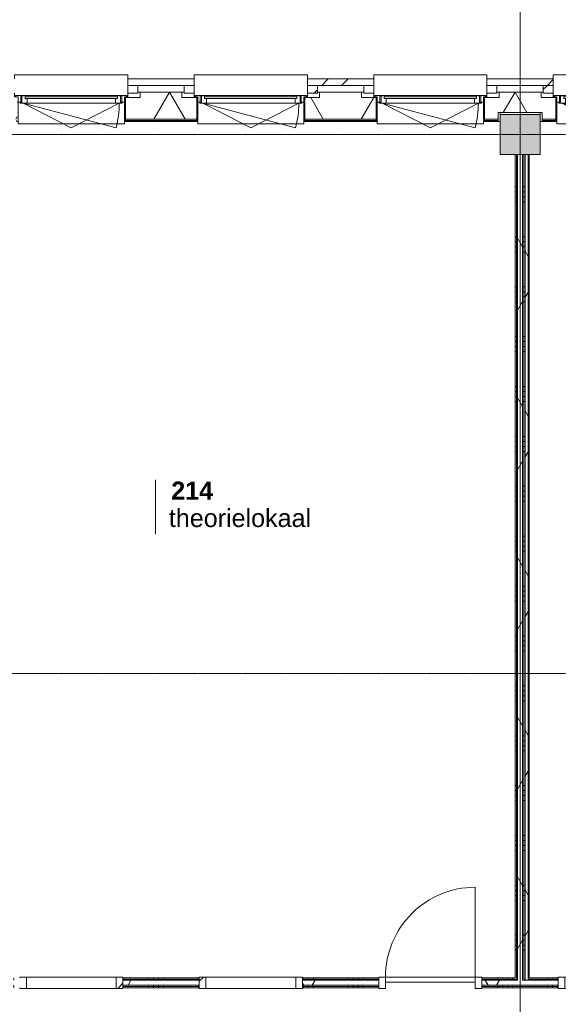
# Model space of a CAD drawing. Header units: millimetres. Extents: x -6115 to 78411, y -6358 to 59618.
# Tile 92 of 99: x 54383 to 59783, y 39884 to 49751. Entities that reach past the tile are written whole.
import ezdxf

# ---------------------------------------------------------------- set-up
doc = ezdxf.new("R2010")
doc.units = ezdxf.units.MM
doc.linetypes.add('Dash', pattern=[6.35, 3.175, -3.175])
doc.linetypes.add('stramien', pattern=[22.225, 12.7, -3.175, 3.175, -3.175])
for name, color, linetype, lineweight in [('00_Algemeen', 7, 'Continuous', 35), ('05_Bouwplaatsvoorzieningen', 7, 'Continuous', 9), ('22_Metselwerk', 7, 'Continuous', 9), ('25_Metaalconstructiewerk', 7, 'Continuous', 9), ('30_Kozijnen-ramen-deuren', 7, 'Continuous', 9), ('42_Dekvloeren en vloersystemen', 7, 'Continuous', 9)]:
    doc.layers.add(name, color=color, linetype=linetype, lineweight=lineweight)
doc.styles.add('Arial_1', font='arial.ttf', dxfattribs={"height": 180})
doc.styles.add('Arial_B', font='arialbd.ttf', dxfattribs={"height": 180})
pattern_1 = [(1e-13, (59350, 44075), (-1e-12, 500), []), (1e-13, (59350, 44025), (-1e-12, 500), []), (1e-13, (59350, 43975), (-1e-12, 500), []), (1e-13, (59350, 43925), (-1e-12, 500), [])]
pattern_2 = [(60, (0, 0), (-692.82, 400), []), (120, (0, 0), (-692.82, -400), [])]
pattern_3 = [(45, (400, -3e-13), (-565.6854, 565.6854), []), (45, (600, -5e-13), (-565.6854, 565.6854), [])]
pattern_4 = [(270, (59325, 40150), (500, 2e-12), []), (270, (59275, 40150), (500, 2e-12), []), (270, (59225, 40150), (500, 2e-12), []), (270, (59175, 40150), (500, 2e-12), [])]

# ---------------------------------------------------------------- blocks, each defined once
blk = doc.blocks.new('Direct Shape - 2410-10368 v1 - IFC-model constructie _zonder onderbouw_ _MM21228_-1202395-02 tweede verdieping overzicht')
at = {"layer": '25_Metaalconstructiewerk'}
blk.add_hatch(color=256, dxfattribs=at).paths.add_polyline_path([(-200, -200), (200, -200), (200, 200), (-200, 200), (-200, 5.9)])
for p, q in [((200, 200), (-200, 200)), ((-200, 200), (-200, -200)), ((200, -200), (200, 200)), ((-200, -200), (200, -200))]:
    blk.add_line(p, q, dxfattribs=at)
blk = doc.blocks.new('Direct Shape - NLRS_28_SC_TLB_kolom vierkant prefab_gen_AT_kolom vierkant_gen_lxb 400x400_800328-1202440-02 tweede verdieping overzicht')
blk.add_blockref('Direct Shape - 2410-10368 v1 - IFC-model constructie _zonder onderbouw_ _MM21228_-1202395-02 tweede verdieping overzicht', (0, 0))
blk = doc.blocks.new('2410-10368 v1 - IFC-model constructie _zonder onderbouw_ _MM21228__ifc-1-02 tweede verdieping overzicht')
at = {"layer": '25_Metaalconstructiewerk', "lineweight": 9}
blk.add_blockref('Direct Shape - NLRS_28_SC_TLB_kolom vierkant prefab_gen_AT_kolom vierkant_gen_lxb 400x400_800328-1202440-02 tweede verdieping overzicht', (59400, 48600), dxfattribs=at)
blk = doc.blocks.new('32_AEE_VO_FIX_Binnendeuren - D_900x2300_Dicht Paneel lariks-V11-02 tweede verdieping overzicht')
at = {"layer": '30_Kozijnen-ramen-deuren'}
for p, q in [((-517, 57), (-450, 57)), ((-517, 50), (-517, 57)), ((-450, 57), (-450, -57)), ((450, 57), (517, 57)), ((450, -57), (450, 57)), ((517, 57), (517, 50)), ((-517, -57), (-517, -50)), ((-450, -57), (-517, -57)), ((-450, -7), (450, -7)), ((-450, -57), (-450, -7)), ((450, -57), (-450, -57)), ((450, -7), (450, -57)), ((517, -57), (450, -57)), ((517, -50), (517, -57))]:
    blk.add_line(p, q, dxfattribs=at)
blk = doc.blocks.new('32_AEE_VO_FIX_Binnenramen - R_b1034xh2367_Vast lariks-V20-02 tweede verdieping overzicht')
at = {"layer": '30_Kozijnen-ramen-deuren', "true_color": 0xc0c0c0}
h = blk.add_hatch(dxfattribs=at)
h.set_pattern_fill('FP_114', color=9, style=0, pattern_type=2)
h.set_pattern_definition([(225, (54900, 40100), (212.132, -212.132), [])])
h.paths.add_polyline_path([(517, 57), (450, 57), (450, -57), (517, -57), (517, 50)])
h.paths.add_polyline_path([(-450, 57), (-517, 57), (-517, -57), (-450, -57), (-450, 25)])
at = {"layer": '30_Kozijnen-ramen-deuren'}
for p, q in [((-517, 57), (-450, 57)), ((-517, 50), (-517, 57)), ((-450, 57), (-450, -57)), ((-450, 57), (450, 57)), ((450, 57), (517, 57)), ((450, -57), (450, 57)), ((517, 57), (517, 50)), ((-517, -57), (-517, -50)), ((-450, -57), (-517, -57)), ((-450, -57), (450, -57)), ((517, -57), (450, -57)), ((517, -50), (517, -57))]:
    blk.add_line(p, q, dxfattribs=at)
blk = doc.blocks.new('32_AEE_VO_FIX_Binnenramen - R_b1034xh2367_Vast lariks dicht-V21-02 tweede verdieping overzicht')
at = {"layer": '30_Kozijnen-ramen-deuren', "true_color": 0xc0c0c0}
h = blk.add_hatch(dxfattribs=at)
h.set_pattern_fill('FP_115', color=9, style=0, pattern_type=2)
h.set_pattern_definition([(225, (56700, 40100), (212.132, -212.132), [])])
h.paths.add_polyline_path([(450, 57), (450, -57), (517, -57), (517, 57)])
h.paths.add_polyline_path([(-450, 57), (-517, 57), (-517, -57), (-450, -57), (-450, 25)])
at = {"layer": '30_Kozijnen-ramen-deuren'}
for p, q in [((-517, 57), (-450, 57)), ((-517, 50), (-517, 57)), ((-450, 57), (-450, -57)), ((-450, 57), (450, 57)), ((450, 57), (517, 57)), ((450, -57), (450, 57)), ((517, 57), (517, 50)), ((-517, -57), (-517, -50)), ((-450, -57), (-517, -57)), ((-450, -57), (450, -57)), ((517, -57), (450, -57)), ((517, -50), (517, -57))]:
    blk.add_line(p, q, dxfattribs=at)
blk = doc.blocks.new('32_AEE_VO_FIX_Binnenramen - R_b1034xh2367_Vast lariks-V24-02 tweede verdieping overzicht')
at = {"layer": '30_Kozijnen-ramen-deuren'}
for p, q in [((-450, 57), (-517, 57)), ((-517, 57), (-517, 50)), ((-450, -57), (-450, 57)), ((-450, 57), (450, 57)), ((517, 57), (450, 57)), ((450, 57), (450, -57)), ((517, 50), (517, 57)), ((-517, -50), (-517, -57)), ((-517, -57), (-450, -57)), ((-450, -57), (450, -57)), ((450, -57), (517, -57)), ((517, -57), (517, -50))]:
    blk.add_line(p, q, dxfattribs=at)
blk = doc.blocks.new('31_AEE_kozijnen_KA1_CS77 - AEE_CS 77_Raam merk A1-6832846-02 tweede verdieping overzicht')
at = {"layer": '30_Kozijnen-ramen-deuren', "true_color": 0xcccccc}
blk.add_hatch(color=254, dxfattribs=at).paths.add_polyline_path([(-462.5, -231.3), (462.5, -231.3), (462.5, -207.3), (-462.5, -207.3)])
at = {"layer": '30_Kozijnen-ramen-deuren'}
for p, q in [((-481.5, -199.5), (-557.5, -199.5)), ((-557.5, -199.5), (-557.5, -212.3)), ((-557.5, -212.3), (-532.5, -212.3)), ((-532.5, -212.3), (-532.5, -267.5)), ((-532.5, -267.5), (-506.5, -267.5)), ((-494.5, -272.5), (-511.5, -272.5)), ((-511.5, -272.5), (-511.5, -276.5)), ((-511.5, -276.5), (-443.5, -276.5)), ((-506.5, -203.3), (-481.5, -203.3)), ((-506.5, -267.5), (-506.5, -203.3)), ((-494.5, -267.5), (-506.5, -267.5)), ((-494.5, -203.8), (-494.5, -272.5)), ((-476.5, -203.8), (-494.5, -203.8)), ((-481.5, -199.5), (-476.5, -199.5)), ((-481.5, -203.3), (-481.5, -199.5)), ((-476.5, -203.3), (-481.5, -203.3)), ((-481.5, -276.5), (0, -525.7)), ((-481.5, -276.5), (448.7, -525.7)), ((-443.5, -199.5), (-476.5, -199.5)), ((-476.5, -199.5), (-476.5, -203.8)), ((-462.5, -231.3), (-462.5, -207.3)), ((-462.5, -231.3), (-462.5, -207.3)), ((-462.5, -207.3), (462.5, -207.3)), ((462.5, -231.3), (-462.5, -231.3)), ((443.5, -199.5), (-443.5, -199.5)), ((-443.5, -207.3), (-443.5, -199.5)), ((-443.5, -276.5), (-443.5, -231.3)), ((443.5, -276.5), (-443.5, -276.5)), ((0, -525.7), (481.5, -276.5)), ((443.5, -199.5), (443.5, -207.3)), ((476.5, -199.5), (443.5, -199.5)), ((443.5, -231.3), (443.5, -276.5)), ((443.5, -276.5), (511.5, -276.5)), ((462.5, -207.3), (462.5, -231.3)), ((462.5, -231.3), (462.5, -207.3)), ((476.5, -199.5), (481.5, -199.5)), ((476.5, -203.8), (476.5, -199.5)), ((481.5, -203.3), (476.5, -203.3)), ((494.5, -203.8), (476.5, -203.8)), ((481.5, -199.5), (481.5, -203.3)), ((557.5, -199.5), (481.5, -199.5)), ((481.5, -203.3), (506.5, -203.3)), ((494.5, -272.5), (494.5, -203.8)), ((506.5, -267.5), (494.5, -267.5)), ((511.5, -272.5), (494.5, -272.5)), ((506.5, -203.3), (506.5, -267.5)), ((506.5, -267.5), (532.5, -267.5)), ((511.5, -276.5), (511.5, -272.5)), ((532.5, -267.5), (532.5, -212.3)), ((532.5, -212.3), (557.5, -212.3)), ((557.5, -212.3), (557.5, -199.5))]:
    blk.add_line(p, q, dxfattribs=at)
blk.add_arc((-481.5, -276.5), 963, 345, 360, dxfattribs=at)
blk = doc.blocks.new('31_AEE_DAI_Dagkant_Interieur - Zonder Onderkant-V125-02 tweede verdieping overzicht')
at = {"layer": '05_Bouwplaatsvoorzieningen'}
for p, q in [((-533, -267.5), (-542.5, -267.5)), ((-533, -461.5), (-533, -267.5)), ((533, -267.5), (533, -461.5)), ((542.5, -267.5), (533, -267.5)), ((-542.5, -461.5), (-533, -461.5)), ((533, -461.5), (542.5, -461.5))]:
    blk.add_line(p, q, dxfattribs=at)
blk = doc.blocks.new('42_AEE_VE_vensterbank - Standaard-6843292-02 tweede verdieping overzicht')
at = {"layer": '05_Bouwplaatsvoorzieningen'}
for p, q in [((-532.5, -482.5), (-532.5, -267.5)), ((532.5, -267.5), (532.5, -482.5)), ((-532.5, -482.5), (532.5, -482.5))]:
    blk.add_line(p, q, dxfattribs=at)
blk = doc.blocks.new('31_AEE_DAI_Dagkant_Interieur - Zonder Onderkant-V129-02 tweede verdieping overzicht')
at = {"layer": '05_Bouwplaatsvoorzieningen'}
for p, q in [((-533, -267.5), (-542.5, -267.5)), ((-533, -461.5), (-533, -267.5)), ((533, -267.5), (533, -461.5)), ((542.5, -267.5), (533, -267.5)), ((-542.5, -461.5), (-533, -461.5)), ((533, -461.5), (542.5, -461.5))]:
    blk.add_line(p, q, dxfattribs=at)
blk = doc.blocks.new('31_AEE_DAI_Dagkant_Interieur - Zonder Onderkant-V130-02 tweede verdieping overzicht')
at = {"layer": '05_Bouwplaatsvoorzieningen'}
for p, q in [((-533, -267.5), (-542.5, -267.5)), ((-533, -461.5), (-533, -267.5)), ((533, -267.5), (533, -461.5)), ((542.5, -267.5), (533, -267.5)), ((-542.5, -461.5), (-533, -461.5)), ((533, -461.5), (542.5, -461.5))]:
    blk.add_line(p, q, dxfattribs=at)
blk = doc.blocks.new('31_AEE_DAI_Dagkant_Interieur - Zonder Onderkant-V131-02 tweede verdieping overzicht')
at = {"layer": '05_Bouwplaatsvoorzieningen'}
for p, q in [((-533, -267.5), (-542.5, -267.5)), ((-533, -461.5), (-533, -267.5)), ((533, -267.5), (533, -461.5)), ((542.5, -267.5), (533, -267.5)), ((-542.5, -461.5), (-533, -461.5)), ((533, -461.5), (542.5, -461.5))]:
    blk.add_line(p, q, dxfattribs=at)
blk = doc.blocks.new('21_AEE_WA_lekdorpel - 21_AEE_WA_lekdorpel-V196-02 tweede verdieping overzicht')
at = {"layer": '05_Bouwplaatsvoorzieningen'}
for p, q in [((-567.5, -34.5), (-567.5, 8)), ((-567.5, 8), (567.5, 8)), ((567.5, 8), (567.5, -34.5)), ((-567.5, -213), (-567.5, -176.5)), ((567.5, -176.5), (567.5, -213)), ((-567.5, -215), (-567.5, -213)), ((-532.5, -213), (-567.5, -213)), ((-532.5, -215), (-567.5, -215)), ((567.5, -213), (532.5, -213)), ((567.5, -215), (532.5, -215)), ((567.5, -213), (567.5, -215))]:
    blk.add_line(p, q, dxfattribs=at)
blk = doc.blocks.new('21_AEE_WA_lekdorpel - 21_AEE_WA_lekdorpel-V197-02 tweede verdieping overzicht')
at = {"layer": '05_Bouwplaatsvoorzieningen'}
for p, q in [((-567.5, -34.5), (-567.5, 8)), ((-567.5, 8), (567.5, 8)), ((567.5, 8), (567.5, -34.5)), ((-567.5, -213), (-567.5, -176.5)), ((567.5, -176.5), (567.5, -213)), ((-567.5, -215), (-567.5, -213)), ((-532.5, -213), (-567.5, -213)), ((-532.5, -215), (-567.5, -215)), ((567.5, -213), (532.5, -213)), ((567.5, -215), (532.5, -215)), ((567.5, -213), (567.5, -215))]:
    blk.add_line(p, q, dxfattribs=at)
blk = doc.blocks.new('21_AEE_WA_lekdorpel - 21_AEE_WA_lekdorpel-V195-02 tweede verdieping overzicht')
at = {"layer": '05_Bouwplaatsvoorzieningen'}
for p, q in [((-567.5, -34.5), (-567.5, 8)), ((-567.5, 8), (567.5, 8)), ((567.5, 8), (567.5, -34.5)), ((-567.5, -213), (-567.5, -176.5)), ((567.5, -176.5), (567.5, -213)), ((-567.5, -215), (-567.5, -213)), ((-532.5, -213), (-567.5, -213)), ((-532.5, -215), (-567.5, -215)), ((567.5, -213), (532.5, -213)), ((567.5, -215), (532.5, -215)), ((567.5, -213), (567.5, -215))]:
    blk.add_line(p, q, dxfattribs=at)
blk = doc.blocks.new('30_AEE_VO_draairichting - 30_AEE_VO_draairichting-8193168-02 tweede verdieping overzicht')
at = {"layer": '30_Kozijnen-ramen-deuren'}
blk.add_line((-450, -900), (-450, 0), dxfattribs=at)
blk.add_arc((-450, 0), 900, 270, 0, dxfattribs=at)
blk = doc.blocks.new('00_AEE_tag_ruimte_klein - Naam _ nummer-752176-02 tweede verdieping overzicht')
at = {"layer": '00_Algemeen', "lineweight": 9}
for p, q in [((-8.061, 7.172), (-8.061, 4.245)), ((-8.061, 4.468), (-8.061, 1.718))]:
    blk.add_line(p, q, dxfattribs=at)

msp = doc.modelspace()

# ---------------------------------------------------------------- hatches: boundary and pattern name
at = {"layer": '22_Metselwerk'}
h = msp.add_hatch(dxfattribs=at)
h.set_pattern_fill('FP_173', color=256, angle=45, style=0, pattern_type=2)
h.set_pattern_definition(pattern_3)
h.paths.add_polyline_path([(43410, 49091), (43410, 49091.5), (43532.5, 49091.5), (43532.5, 49157), (43307.5, 49157), (43307.5, 49091)])
h.paths.add_polyline_path([(44790, 49091), (45332.5, 49091.5), (45332.5, 49157), (44667.5, 49157), (44667.5, 49091.5), (44790, 49091.5)])
h.paths.add_polyline_path([(46590, 49091), (47132.5, 49091.5), (47132.5, 49157), (46467.5, 49157), (46467.5, 49091.5), (46590, 49091.5)])
h.paths.add_polyline_path([(48390, 49091), (48932.5, 49091.5), (48932.5, 49157), (48267.5, 49157), (48267.5, 49091.5), (48390, 49091.5)])
h.paths.add_polyline_path([(50194.5, 49091), (50732.5, 49091.5), (50732.5, 49157), (50067.5, 49157), (50067.5, 49091.5), (50190, 49091)])
h.paths.add_polyline_path([(51990, 49091), (52532.5, 49091.5), (52532.5, 49157), (51867.5, 49157), (51867.5, 49091.5), (51990, 49091.5)])
h.paths.add_polyline_path([(53790, 49091), (54332.5, 49091.5), (54332.5, 49157), (53667.5, 49157), (53667.5, 49091.5), (53790, 49091.5)])
h.paths.add_polyline_path([(55590, 49091), (56132.5, 49091.5), (56132.5, 49157), (55467.5, 49157), (55467.5, 49091.5), (55590, 49091.5)])
h.paths.add_polyline_path([(57390, 49091), (57932.5, 49091.5), (57932.5, 49157), (57267.5, 49157), (57267.5, 49091.5), (57390, 49091.5)])
h.paths.add_polyline_path([(59190, 49091), (59732.5, 49091.5), (59732.5, 49157), (59067.5, 49157), (59067.5, 49091.5), (59190, 49091.5)])
h.paths.add_polyline_path([(60990, 49091), (61532.5, 49091.5), (61532.5, 49157), (60867.5, 49157), (60867.5, 49091.5), (60990, 49091.5)])
h.paths.add_polyline_path([(62790, 49091), (63332.5, 49091.5), (63332.5, 49157), (62667.5, 49157), (62667.5, 49091.5), (62790, 49091.5)])
h.paths.add_polyline_path([(64590, 49091), (65132.5, 49091.5), (65132.5, 49157), (64467.5, 49157), (64467.5, 49091.5), (64590, 49091.5)])
h.paths.add_polyline_path([(66390, 49091), (70691.5, 49091), (70691.5, 49157), (66267.5, 49157), (66267.5, 49091.5), (66390, 49091.5)])
h = msp.add_hatch(dxfattribs=at)
h.set_pattern_fill('FP_206', color=256, angle=45, style=0, pattern_type=2)
h.set_pattern_definition(pattern_3)
h.paths.add_polyline_path([(57267.5, 49015), (57367.5, 49015), (57367.5, 49091), (57267.5, 49091)])
h = msp.add_hatch(dxfattribs=at)
h.set_pattern_fill('FP_173', color=256, angle=45, style=0, pattern_type=2)
h.set_pattern_definition([(45, (400, -4e-13), (-565.6854, 565.6854), []), (45, (600, -6e-13), (-565.6854, 565.6854), [])])
h.paths.add_polyline_path([(59632.5, 49015), (59732.5, 49015), (59732.5, 49091), (59632.5, 49091), (59632.5, 49029.1)])
h = msp.add_hatch(dxfattribs=at)
h.set_pattern_fill('FP_207', color=256, angle=60, style=0, pattern_type=2)
h.set_pattern_definition([(240, (35100, 49024.5), (519.615, -300), []), (300, (35100, 49024.5), (519.615, 300), [])])
h.paths.add_polyline_path([(220, 48754.5), (3957.5, 48754.5), (3957.5, 48972.5), (3810, 48972.5), (3810, 49024.5), (-154.5, 49024.5), (-154.5, 48820), (220, 48820)])
h.paths.add_polyline_path([(5175.2, 48754.5), (5180, 48754.5), (5180, 48820), (5620, 48820), (5620, 48754.5), (5757.5, 48754.5), (5757.5, 48972.5), (5610, 48972.5), (5610, 49024.5), (5190, 49024.5), (5190, 48972.5), (5042.5, 48972.5), (5042.5, 48754.5)])
h.paths.add_polyline_path([(6842.5, 48754.5), (7557.5, 48754.5), (7557.5, 48972.5), (7410, 48972.5), (7410, 49024.5), (6990, 49024.5), (6990, 48972.5), (6842.5, 48972.5)])
h.paths.add_polyline_path([(8642.5, 48754.5), (9357.5, 48754.5), (9357.5, 48972.5), (9210, 48972.5), (9210, 49024.5), (8790, 49024.5), (8790, 48972.5), (8642.5, 48972.5)])
h.paths.add_polyline_path([(10580, 48754.5), (10580, 48820), (11020, 48820), (11020, 48754.5), (11157.5, 48754.5), (11157.5, 48972.5), (11010, 48972.5), (11010, 49024.5), (10590, 49024.5), (10590, 48972.5), (10442.5, 48972.5), (10442.5, 48754.5)])
h.paths.add_polyline_path([(12242.5, 48754.5), (12957.5, 48754.5), (12957.5, 48972.5), (12810, 48972.5), (12810, 49024.5), (12390, 49024.5), (12390, 48972.5), (12242.5, 48972.5)])
h.paths.add_polyline_path([(14042.5, 48754.5), (14757.5, 48754.5), (14757.5, 48972.5), (14610, 48972.5), (14610, 49024.5), (14190, 49024.5), (14190, 48972.5), (14042.5, 48972.5)])
h.paths.add_polyline_path([(15842.5, 48754.5), (15980, 48754.5), (15980, 48820), (16420, 48820), (16420, 48754.5), (16557.5, 48754.5), (16557.5, 48972.5), (16410, 48972.5), (16410, 49024.5), (15990, 49024.5), (15990, 48972.5), (15842.5, 48972.5)])
h.paths.add_polyline_path([(17642.5, 48754.5), (18357.5, 48754.5), (18357.5, 48972.5), (18210, 48972.5), (18210, 49024.5), (17790, 49024.5), (17790, 48972.5), (17642.5, 48972.5)])
h.paths.add_polyline_path([(19442.5, 48754.5), (20157.5, 48754.5), (20157.5, 48972.5), (20010, 48972.5), (20010, 49024.5), (19590, 49024.5), (19590, 48972.5), (19442.5, 48972.5)])
h.paths.add_polyline_path([(21242.5, 48754.5), (22980, 48754.5), (22980, 48820), (23412.4, 48820), (23412.4, 49024.5), (21390, 49024.5), (21390, 48972.5), (21242.5, 48972.5)])
h.paths.add_polyline_path([(23447.4, 48754.5), (23447.4, 48757.5), (23420, 48757.5), (23420, 48754.5)])
h.paths.add_polyline_path([(26687.4, 48754.5), (26870, 48754.5), (26870, 48820), (27130, 48820), (27130, 48754.5), (27347, 48754.5), (27347, 48757.5), (27312, 48757.5), (27312, 49024.5), (26722.4, 49024.5), (26722.4, 48757.5), (26687.4, 48757.5)])
h.paths.add_polyline_path([(29267, 48754.5), (29570, 48754.5), (29570, 48820), (29830, 48820), (29830, 48754.5), (29939, 48754.5), (29939, 49024.5), (29302, 49024.5), (29302, 48757.5), (29267, 48757.5)])
h.paths.add_polyline_path([(31835.2, 48754.5), (32270, 48754.5), (32270, 48820), (32530, 48820), (32530, 48754.5), (33960, 48754.5), (33960, 48820), (34212.4, 48820), (34212.4, 49024.5), (31835.2, 49024.5)])
h.paths.add_polyline_path([(34247.4, 48754.5), (34247.4, 48757.5), (34220, 48757.5), (34220, 48754.5)])
h.paths.add_polyline_path([(37575, 48754.5), (37670, 48754.5), (37670, 48820), (37930, 48820), (37930, 48754.5), (38147, 48754.5), (38147, 48757.5), (38112, 48757.5), (38112, 49024.5), (37522.4, 49024.5), (37522.4, 48757.5), (37487.4, 48757.5), (37487.4, 48754.5), (37504.5, 48754.5)])
h.paths.add_polyline_path([(40067, 48754.5), (40370, 48754.5), (40370, 48820), (40630, 48820), (40630, 48754.5), (40727.1, 48754.5), (40727.1, 48757.5), (40692.1, 48757.5), (40692.1, 49024.5), (40102, 49024.5), (40102, 48757.5), (40067, 48757.5)])
h.paths.add_polyline_path([(42647.1, 48754.5), (42980, 48754.5), (42980, 48820), (43420, 48820), (43420, 48754.5), (43557.5, 48754.5), (43557.5, 48972.5), (43410, 48972.5), (43410, 49024.5), (42682.1, 49024.5), (42682.1, 48757.5), (42647.1, 48757.5)])
h.paths.add_polyline_path([(44642.5, 48754.5), (45357.5, 48754.5), (45357.5, 48972.5), (45210, 48972.5), (45210, 49024.5), (44790, 49024.5), (44790, 48972.5), (44642.5, 48972.5)])
h.paths.add_polyline_path([(46442.5, 48754.5), (47157.5, 48754.5), (47157.5, 48972.5), (47010, 48972.5), (47010, 49024.5), (46590, 49024.5), (46590, 48972.5), (46442.5, 48972.5)])
h.paths.add_polyline_path([(48380, 48754.5), (48380, 48820), (48820, 48820), (48820, 48754.5), (48957.5, 48754.5), (48957.5, 48972.5), (48810, 48972.5), (48810, 49024.5), (48390, 49024.5), (48390, 48972.5), (48242.5, 48972.5), (48242.5, 48754.5)])
h.paths.add_polyline_path([(50042.5, 48754.5), (50757.5, 48754.5), (50757.5, 48972.5), (50610, 48972.5), (50610, 49024.5), (50190, 49024.5), (50190, 48972.5), (50042.5, 48972.5)])
h.paths.add_polyline_path([(51842.5, 48754.5), (52557.5, 48754.5), (52557.5, 48972.5), (52410, 48972.5), (52410, 49024.5), (51990, 49024.5), (51990, 48972.5), (51842.5, 48972.5)])
h.paths.add_polyline_path([(53642.5, 48754.5), (53780, 48754.5), (53780, 48820), (54220, 48820), (54220, 48754.5), (54357.5, 48754.5), (54357.5, 48972.5), (54210, 48972.5), (54210, 49024.5), (53790, 49024.5), (53790, 48972.5), (53642.5, 48972.5)])
h.paths.add_polyline_path([(55442.5, 48754.5), (56157.5, 48754.5), (56157.5, 48972.5), (56010, 48972.5), (56010, 49024.5), (55590, 49024.5), (55590, 48972.5), (55442.5, 48972.5)])
h.paths.add_polyline_path([(57242.5, 48754.5), (57957.5, 48754.5), (57957.5, 48972.5), (57810, 48972.5), (57810, 49024.5), (57390, 49024.5), (57390, 48972.5), (57242.5, 48972.5)])
h.paths.add_polyline_path([(59180, 48754.5), (59180, 48820), (59620, 48820), (59620, 48754.5), (59757.5, 48754.5), (59757.5, 48972.5), (59610, 48972.5), (59610, 49024.5), (59190, 49024.5), (59190, 48972.5), (59042.5, 48972.5), (59042.5, 48754.5)])
h.paths.add_polyline_path([(60842.5, 48754.5), (61557.5, 48754.5), (61557.5, 48972.5), (61410, 48972.5), (61410, 49024.5), (60990, 49024.5), (60990, 48972.5), (60842.5, 48972.5)])
h.paths.add_polyline_path([(62642.5, 48754.5), (63357.5, 48754.5), (63357.5, 48972.5), (63210, 48972.5), (63210, 49024.5), (62790, 49024.5), (62790, 48972.5), (62642.5, 48972.5)])
h.paths.add_polyline_path([(64580, 48754.5), (64580, 48820), (65020, 48820), (65020, 48754.5), (65157.5, 48754.5), (65157.5, 48972.5), (65010, 48972.5), (65010, 49024.5), (64590, 49024.5), (64590, 48972.5), (64442.5, 48972.5), (64442.5, 48754.5)])
h.paths.add_polyline_path([(66242.5, 48754.5), (69980, 48754.5), (69980, 48820), (70354.5, 48820), (70354.5, 49024.5), (66390, 49024.5), (66390, 48972.5), (66242.5, 48972.5)])
h = msp.add_hatch(dxfattribs=at)
h.set_pattern_fill('FP_208', color=256, angle=90, style=0, pattern_type=2)
h.set_pattern_definition([(270, (34900, 49024.5), (500, -2e-12), []), (270, (34850, 49024.5), (500, -2e-12), []), (270, (34800, 49024.5), (500, -2e-12), []), (270, (34750, 49024.5), (500, -2e-12), [])])
h.paths.add_polyline_path([(220, 48730), (3957.5, 48730), (3957.5, 48742.5), (220, 48742.5)])
h.paths.add_polyline_path([(5180, 48730), (5180, 48742.5), (5042.5, 48742.5), (5042.5, 48730)])
h.paths.add_polyline_path([(5757.5, 48730), (5757.5, 48742.5), (5620, 48742.5), (5620, 48730)])
h.paths.add_polyline_path([(6842.5, 48730), (7157.5, 48730), (7157.5, 48742.5), (6842.5, 48742.5)])
h.paths.add_polyline_path([(7187.5, 48730), (7287.5, 48730), (7287.5, 48742.5), (7187.5, 48742.5)])
h.paths.add_polyline_path([(7317.5, 48730), (7557.5, 48730), (7557.5, 48742.5), (7317.5, 48742.5)])
h.paths.add_polyline_path([(8642.5, 48730), (9357.5, 48730), (9357.5, 48742.5), (8642.5, 48742.5)])
h.paths.add_polyline_path([(10580, 48730), (10580, 48742.5), (10442.5, 48742.5), (10442.5, 48730)])
h.paths.add_polyline_path([(11020, 48730), (11157.5, 48730), (11157.5, 48742.5), (11020, 48742.5)])
h.paths.add_polyline_path([(12242.5, 48730), (12957.5, 48730), (12957.5, 48742.5), (12242.5, 48742.5)])
h.paths.add_polyline_path([(14042.5, 48730), (14450, 48730), (14450, 48742.5), (14042.5, 48742.5)])
h.paths.add_polyline_path([(14490, 48730), (14757.5, 48730), (14757.5, 48742.5), (14480, 48742.5), (14480, 48730)])
h.paths.add_polyline_path([(15842.5, 48730), (15980, 48730), (15980, 48742.5), (15842.5, 48742.5)])
h.paths.add_polyline_path([(16420, 48730), (16557.5, 48730), (16557.5, 48742.5), (16420, 48742.5)])
h.paths.add_polyline_path([(17642.5, 48730), (18357.5, 48730), (18357.5, 48742.5), (17642.5, 48742.5)])
h.paths.add_polyline_path([(19442.5, 48730), (20157.5, 48730), (20157.5, 48742.5), (19442.5, 48742.5)])
h.paths.add_polyline_path([(21537.5, 48730), (21550, 48730), (21550, 48742.5), (21242.5, 48742.5), (21242.5, 48730), (21525, 48730)])
h.paths.add_polyline_path([(21625, 48730), (21650, 48730), (21650, 48742.5), (21625, 48742.5)])
h.paths.add_polyline_path([(21680, 48730), (22980, 48730), (22980, 48742.5), (21680, 48742.5)])
h.paths.add_polyline_path([(23420, 48730), (23447.4, 48730), (23447.4, 48742.5), (23420, 48742.5)])
h.paths.add_polyline_path([(26687.4, 48730), (26870, 48730), (26870, 48742.5), (26687.4, 48742.5)])
h.paths.add_polyline_path([(27130, 48730), (27347, 48730), (27347, 48742.5), (27130, 48742.5)])
h.paths.add_polyline_path([(29267, 48730), (29570, 48730), (29570, 48742.5), (29267, 48742.5)])
h.paths.add_polyline_path([(29830, 48730), (29939, 48730), (29939, 48742.5), (29830, 48742.5)])
h.paths.add_polyline_path([(31835.2, 48730), (32270, 48730), (32270, 48742.5), (31835.2, 48742.5)])
h.paths.add_polyline_path([(32530, 48730), (33960, 48730), (33960, 48742.5), (32530, 48742.5)])
h.paths.add_polyline_path([(34247.4, 48730), (34247.4, 48742.5), (34220, 48742.5), (34220, 48730)])
h.paths.add_polyline_path([(37575, 48730), (37575, 48742.5), (37487.4, 48742.5), (37487.4, 48730), (37562.5, 48730)])
h.paths.add_polyline_path([(37670, 48730), (37670, 48742.5), (37625, 48742.5), (37625, 48730), (37650, 48730)])
h.paths.add_polyline_path([(37930, 48730), (38147, 48730), (38147, 48742.5), (37930, 48742.5)])
h.paths.add_polyline_path([(40067, 48730), (40370, 48730), (40370, 48742.5), (40067, 48742.5)])
h.paths.add_polyline_path([(40630, 48730), (40727.1, 48730), (40727.1, 48742.5), (40630, 48742.5)])
h.paths.add_polyline_path([(42647.1, 48730), (42980, 48730), (42980, 48742.5), (42647.1, 48742.5)])
h.paths.add_polyline_path([(43557.5, 48730), (43557.5, 48742.5), (43420, 48742.5), (43420, 48730), (43547.4, 48730)])
h.paths.add_polyline_path([(44642.5, 48730), (45357.5, 48730), (45357.5, 48742.5), (44642.5, 48742.5)])
h.paths.add_polyline_path([(46442.5, 48730), (47157.5, 48730), (47157.5, 48742.5), (46442.5, 48742.5)])
h.paths.add_polyline_path([(48242.5, 48730), (48380, 48730), (48380, 48742.5), (48242.5, 48742.5)])
h.paths.add_polyline_path([(48957.5, 48730), (48957.5, 48742.5), (48820, 48742.5), (48820, 48730)])
h.paths.add_polyline_path([(50042.5, 48730), (50757.5, 48730), (50757.5, 48742.5), (50042.5, 48742.5)])
h.paths.add_polyline_path([(51842.5, 48730), (52557.5, 48730), (52557.5, 48742.5), (51842.5, 48742.5)])
h.paths.add_polyline_path([(53780, 48730), (53780, 48742.5), (53642.5, 48742.5), (53642.5, 48730)])
h.paths.add_polyline_path([(54220, 48730), (54357.5, 48730), (54357.5, 48742.5), (54220, 48742.5)])
h.paths.add_polyline_path([(55442.5, 48730), (56157.5, 48730), (56157.5, 48742.5), (55442.5, 48742.5)])
h.paths.add_polyline_path([(57242.5, 48730), (57957.5, 48730), (57957.5, 48742.5), (57242.5, 48742.5)])
h.paths.add_polyline_path([(59042.5, 48730), (59180, 48730), (59180, 48742.5), (59042.5, 48742.5)])
h.paths.add_polyline_path([(59620, 48730), (59757.5, 48730), (59757.5, 48742.5), (59620, 48742.5)])
h.paths.add_polyline_path([(60842.5, 48730), (61557.5, 48730), (61557.5, 48742.5), (60842.5, 48742.5)])
h.paths.add_polyline_path([(62642.5, 48730), (63357.5, 48730), (63357.5, 48742.5), (62642.5, 48742.5)])
h.paths.add_polyline_path([(64442.5, 48730), (64580, 48730), (64580, 48742.5), (64442.5, 48742.5)])
h.paths.add_polyline_path([(65157.5, 48730), (65157.5, 48742.5), (65020, 48742.5), (65020, 48730)])
h.paths.add_polyline_path([(66242.5, 48730), (69980, 48730), (69980, 48742.5), (66242.5, 48742.5)])
h = msp.add_hatch(dxfattribs=at)
h.set_pattern_fill('FP_19', color=256, angle=90, style=0, pattern_type=2)
h.set_pattern_definition(pattern_1)
h.paths.add_polyline_path([(59350, 40150), (59362.5, 40150), (59362.5, 48400), (59350, 48400), (59350, 40155.7)])
h = msp.add_hatch(dxfattribs=at)
h.set_pattern_fill('FP_19', color=256, angle=90, style=0, pattern_type=2)
h.set_pattern_definition(pattern_1)
h.paths.add_polyline_path([(59362.5, 40150), (59375, 40150), (59375, 48400), (59362.5, 48400), (59362.5, 40155.7)])
h = msp.add_hatch(dxfattribs=at)
h.set_pattern_fill('FP_2', color=256, angle=60, style=0, pattern_type=2)
h.set_pattern_definition(pattern_2)
h.paths.add_polyline_path([(59425, 40125), (59425, 48400), (59375, 48400), (59375, 40125)])
h = msp.add_hatch(dxfattribs=at)
h.set_pattern_fill('FP_19', color=256, angle=90, style=0, pattern_type=2)
h.set_pattern_definition(pattern_1)
h.paths.add_polyline_path([(59437.5, 40137.5), (59437.5, 48400), (59425, 48400), (59425, 40137.5)])
h = msp.add_hatch(dxfattribs=at)
h.set_pattern_fill('FP_19', color=256, angle=90, style=0, pattern_type=2)
h.set_pattern_definition(pattern_1)
h.paths.add_polyline_path([(59437.5, 40150), (59450, 40150), (59450, 48400), (59437.5, 48400), (59437.5, 40155.7)])
h = msp.add_hatch(dxfattribs=at)
h.set_pattern_fill('FP_2', color=256, angle=60, style=0, pattern_type=2)
h.set_pattern_definition(pattern_2)
h.paths.add_polyline_path([(59480, 40125), (59480, 48400), (59450, 48400), (59450, 40125)])
h = msp.add_hatch(dxfattribs=at)
h.set_pattern_fill('FP_311', color=256, angle=90, style=0, pattern_type=2)
h.set_pattern_definition([(1e-13, (59450, 44075), (-1e-12, 500), []), (1e-13, (59450, 44025), (-1e-12, 500), []), (1e-13, (59450, 43975), (-1e-12, 500), []), (1e-13, (59450, 43925), (-1e-12, 500), [])])
h.paths.add_polyline_path([(59480, 40150), (59490, 40150), (59490, 48400), (59480, 48400), (59480, 40155.7)])
h = msp.add_hatch(dxfattribs=at)
h.set_pattern_fill('FP_238', color=256, angle=-270, style=0, pattern_type=2)
h.set_pattern_definition(pattern_4)
h.paths.add_polyline_path([(64697.3, 40137.5), (64775, 40137.5), (64775, 40150), (64417, 40150), (64417, 40137.5)])
h.paths.add_polyline_path([(64850, 40137.5), (64850, 40150), (64837.5, 40150), (64837.5, 40137.5)])
h.paths.add_polyline_path([(60817, 40137.5), (61583, 40137.5), (61583, 40150), (60817, 40150)])
h.paths.add_polyline_path([(62617, 40137.5), (63383, 40137.5), (63383, 40150), (62617, 40150)])
h.paths.add_polyline_path([(59480, 40137.5), (59783, 40137.5), (59783, 40150), (59480, 40150)])
h.paths.add_polyline_path([(59258.8, 40137.5), (59375, 40137.5), (59375, 40150), (59017, 40150), (59017, 40137.5)])
h.paths.add_polyline_path([(59437.5, 40137.5), (59450, 40137.5), (59450, 40150), (59437.5, 40150)])
h.paths.add_polyline_path([(57983, 40137.5), (57983, 40150), (57217, 40150), (57217, 40137.5)])
h.paths.add_polyline_path([(56183, 40137.5), (56183, 40150), (55417, 40150), (55417, 40137.5)])
h.paths.add_polyline_path([(54200, 40137.5), (54383, 40137.5), (54383, 40150), (54200, 40150)])
h = msp.add_hatch(dxfattribs=at)
h.set_pattern_fill('FP_238', color=256, angle=-270, style=0, pattern_type=2)
h.set_pattern_definition(pattern_4)
h.paths.add_polyline_path([(64825, 40125), (64837.5, 40125), (64837.5, 40137.5), (64825, 40137.5)])
h.paths.add_polyline_path([(64417, 40125), (64775, 40125), (64775, 40137.5), (64417, 40137.5)])
h.paths.add_polyline_path([(63383, 40125), (63383, 40137.5), (62617, 40137.5), (62617, 40125)])
h.paths.add_polyline_path([(61583, 40125), (61583, 40137.5), (60817, 40137.5), (60817, 40125)])
h.paths.add_polyline_path([(59783, 40125), (59783, 40137.5), (59480, 40137.5), (59480, 40125), (59560.9, 40125)])
h.paths.add_polyline_path([(59017, 40125), (59375, 40125), (59375, 40137.5), (59017, 40137.5)])
h.paths.add_polyline_path([(57983, 40125), (57983, 40137.5), (57217, 40137.5), (57217, 40125)])
h.paths.add_polyline_path([(59450, 40125), (59450, 40137.5), (59425, 40137.5), (59425, 40125)])
h.paths.add_polyline_path([(56183, 40125), (56183, 40137.5), (55417, 40137.5), (55417, 40125)])
h.paths.add_polyline_path([(54200, 40125), (54383, 40125), (54383, 40137.5), (54200, 40137.5)])
h = msp.add_hatch(dxfattribs=at)
h.set_pattern_fill('FP_2', color=256, angle=60, style=0, pattern_type=2)
h.set_pattern_definition(pattern_2)
h.paths.add_polyline_path([(64775, 40075), (64825, 40075), (64825, 40125), (64417, 40125), (64417, 40075), (64697.3, 40075)])
h.paths.add_polyline_path([(62617, 40075), (63383, 40075), (63383, 40125), (62617, 40125)])
h.paths.add_polyline_path([(60817, 40075), (61583, 40075), (61583, 40125), (60817, 40125)])
h.paths.add_polyline_path([(59783, 40075), (59783, 40125), (59017, 40125), (59017, 40075), (59560.9, 40075)])
h.paths.add_polyline_path([(57983, 40075), (57983, 40125), (57217, 40125), (57217, 40075)])
h.paths.add_polyline_path([(56183, 40075), (56183, 40125), (55417, 40125), (55417, 40075)])
h.paths.add_polyline_path([(54200, 40075), (54383, 40075), (54383, 40125), (54200, 40125)])
h = msp.add_hatch(dxfattribs=at)
h.set_pattern_fill('FP_238', color=256, angle=-270, style=0, pattern_type=2)
h.set_pattern_definition(pattern_4)
h.paths.add_polyline_path([(64762.5, 40062.5), (64775, 40062.5), (64775, 40075), (64417, 40075), (64417, 40062.5), (64697.3, 40062.5)])
h.paths.add_polyline_path([(59783, 40062.5), (59783, 40075), (59017, 40075), (59017, 40062.5), (59560.9, 40062.5)])
h.paths.add_polyline_path([(60817, 40062.5), (61583, 40062.5), (61583, 40075), (60817, 40075)])
h.paths.add_polyline_path([(62617, 40062.5), (63383, 40062.5), (63383, 40075), (62617, 40075)])
h.paths.add_polyline_path([(57217, 40062.5), (57983, 40062.5), (57983, 40075), (57217, 40075)])
h.paths.add_polyline_path([(56183, 40062.5), (56183, 40075), (55417, 40075), (55417, 40062.5)])
h.paths.add_polyline_path([(54383, 40062.5), (54383, 40075), (54200, 40075), (54200, 40062.5)])
h = msp.add_hatch(dxfattribs=at)
h.set_pattern_fill('FP_238', color=256, angle=-270, style=0, pattern_type=2)
h.set_pattern_definition(pattern_4)
h.paths.add_polyline_path([(64750, 40050), (64762.5, 40050), (64762.5, 40062.5), (64417, 40062.5), (64417, 40050), (64697.3, 40050)])
h.paths.add_polyline_path([(60817, 40050), (61583, 40050), (61583, 40062.5), (60817, 40062.5)])
h.paths.add_polyline_path([(62617, 40050), (63383, 40050), (63383, 40062.5), (62617, 40062.5)])
h.paths.add_polyline_path([(59258.8, 40050), (59783, 40050), (59783, 40062.5), (59017, 40062.5), (59017, 40050)])
h.paths.add_polyline_path([(57983, 40050), (57983, 40062.5), (57217, 40062.5), (57217, 40050)])
h.paths.add_polyline_path([(55417, 40050), (56183, 40050), (56183, 40062.5), (55417, 40062.5)])
h.paths.add_polyline_path([(54383, 40050), (54383, 40062.5), (54200, 40062.5), (54200, 40050)])

# ---------------------------------------------------------------- linework, layer by layer
at = {"layer": '00_Algemeen', "color": 150, "linetype": 'stramien', "lineweight": 9, "true_color": 0x0080ff}
for p, q in [((59400, -4950.1), (59400, 59018.3)), ((77811.4, 48600), (-5515.3, 48600)), ((77811.4, 43200), (-5515.3, 43200))]:
    msp.add_line(p, q, dxfattribs=at)
at = {"layer": '00_Algemeen', "linetype": 'Dash', "lineweight": 9}
for p, q in [((59200, 48800), (59200, 48820)), ((59600, 48820), (59600, 48800))]:
    msp.add_line(p, q, dxfattribs=at)
at = {"layer": '22_Metselwerk'}
for p, q in [((56132.5, 49157), (55467.5, 49157)), ((55467.5, 49157), (55467.5, 49091.5)), ((56132.5, 49091.5), (56132.5, 49157)), ((57932.5, 49157), (57267.5, 49157)), ((57267.5, 49157), (57267.5, 49091.5)), ((57932.5, 49091.5), (57932.5, 49157)), ((59732.5, 49157), (59067.5, 49157)), ((59067.5, 49157), (59067.5, 49091.5)), ((59732.5, 49091.5), (59732.5, 49157)), ((55467.5, 49091.5), (55590, 49091.5)), ((55467.5, 49091), (56132.5, 49091)), ((55467.5, 49091), (55467.5, 49015)), ((55567.5, 49015), (55567.5, 49091)), ((55590, 49091.5), (55590, 49091)), ((56010, 49091), (56010, 49091.5)), ((56010, 49091.5), (56132.5, 49091.5)), ((56032.5, 49091), (56032.5, 49015)), ((56132.5, 49015), (56132.5, 49091)), ((57267.5, 49091.5), (57390, 49091.5)), ((57267.5, 49091), (57932.5, 49091)), ((57267.5, 49091), (57267.5, 49015)), ((57367.5, 49015), (57367.5, 49091)), ((57390, 49091.5), (57390, 49091)), ((57810, 49091), (57810, 49091.5)), ((57810, 49091.5), (57932.5, 49091.5)), ((57832.5, 49091), (57832.5, 49015)), ((57932.5, 49015), (57932.5, 49091)), ((59067.5, 49091.5), (59190, 49091.5)), ((59067.5, 49091), (59732.5, 49091)), ((59067.5, 49091), (59067.5, 49015)), ((59167.5, 49015), (59167.5, 49091)), ((59190, 49091.5), (59190, 49091)), ((59610, 49091), (59610, 49091.5)), ((59610, 49091.5), (59732.5, 49091.5)), ((59632.5, 49091), (59632.5, 49015)), ((59732.5, 49015), (59732.5, 49091)), ((55432.5, 48972.5), (55442.5, 48972.5)), ((55467.5, 49015), (55567.5, 49015)), ((55567.5, 49024.5), (55590, 49024.5)), ((56010, 49024.5), (56032.5, 49024.5)), ((56032.5, 49015), (56132.5, 49015)), ((56157.5, 48972.5), (56167.5, 48972.5)), ((57232.5, 48972.5), (57242.5, 48972.5)), ((57267.5, 49015), (57367.5, 49015)), ((57367.5, 49024.5), (57390, 49024.5)), ((57810, 49024.5), (57832.5, 49024.5)), ((57832.5, 49015), (57932.5, 49015)), ((57957.5, 48972.5), (57967.5, 48972.5)), ((59032.5, 48972.5), (59042.5, 48972.5)), ((59067.5, 49015), (59167.5, 49015)), ((59167.5, 49024.5), (59190, 49024.5)), ((59610, 49024.5), (59632.5, 49024.5)), ((59632.5, 49015), (59732.5, 49015)), ((59757.5, 48972.5), (59767.5, 48972.5)), ((55442.5, 48754.5), (55442.5, 48730)), ((56157.5, 48730), (56157.5, 48754.5)), ((57242.5, 48754.5), (57242.5, 48730)), ((57957.5, 48730), (57957.5, 48754.5)), ((59042.5, 48754.5), (59042.5, 48730)), ((59180, 48730), (59180, 48754.5)), ((59620, 48754.5), (59620, 48730)), ((59757.5, 48730), (59757.5, 48754.5)), ((55442.5, 48742.5), (56157.5, 48742.5)), ((55442.5, 48730), (56157.5, 48730)), ((57242.5, 48742.5), (57957.5, 48742.5)), ((57242.5, 48730), (57957.5, 48730)), ((59042.5, 48742.5), (59180, 48742.5)), ((59042.5, 48730), (59180, 48730)), ((59620, 48742.5), (59757.5, 48742.5)), ((59620, 48730), (59757.5, 48730)), ((59375, 48400), (59350, 48400)), ((59350, 48400), (59350, 40150)), ((59362.5, 48400), (59362.5, 40150)), ((59490, 48400), (59425, 48400)), ((59437.5, 48400), (59437.5, 40137.5)), ((59450, 48400), (59450, 40125)), ((59480, 48400), (59480, 40125)), ((59490, 40150), (59490, 48400)), ((56183, 40150), (55417, 40150)), ((55417, 40150), (55417, 40125)), ((56183, 40137.5), (55417, 40137.5)), ((55417, 40075), (55417, 40050)), ((56183, 40062.5), (55417, 40062.5)), ((56183, 40125), (56183, 40150)), ((56183, 40050), (56183, 40075)), ((57983, 40150), (57217, 40150)), ((57217, 40150), (57217, 40125)), ((57983, 40137.5), (57217, 40137.5)), ((57217, 40075), (57217, 40050)), ((57983, 40062.5), (57217, 40062.5)), ((57983, 40125), (57983, 40150)), ((57983, 40050), (57983, 40075)), ((59350, 40150), (59017, 40150)), ((59017, 40150), (59017, 40125)), ((59375, 40137.5), (59017, 40137.5)), ((59017, 40075), (59017, 40050)), ((59783, 40062.5), (59017, 40062.5)), ((59362.5, 40150), (59375, 40150)), ((59450, 40137.5), (59437.5, 40137.5)), ((59783, 40150), (59480, 40150)), ((59783, 40137.5), (59480, 40137.5)), ((59783, 40125), (59783, 40150)), ((59783, 40050), (59783, 40075)), ((55417, 40050), (56183, 40050)), ((57217, 40050), (57983, 40050)), ((59017, 40050), (59783, 40050))]:
    msp.add_line(p, q, dxfattribs=at)
at = {"layer": '22_Metselwerk', "lineweight": 18}
for p, q in [((55590, 48972.5), (55442.5, 48972.5)), ((55442.5, 48972.5), (55442.5, 48754.5)), ((56010, 49024.5), (55590, 49024.5)), ((55590, 49024.5), (55590, 48972.5)), ((56010, 48972.5), (56010, 49024.5)), ((56157.5, 48972.5), (56010, 48972.5)), ((56157.5, 48754.5), (56157.5, 48972.5)), ((57390, 48972.5), (57242.5, 48972.5)), ((57242.5, 48972.5), (57242.5, 48754.5)), ((57810, 49024.5), (57390, 49024.5)), ((57390, 49024.5), (57390, 48972.5)), ((57810, 48972.5), (57810, 49024.5)), ((57957.5, 48972.5), (57810, 48972.5)), ((57957.5, 48754.5), (57957.5, 48972.5)), ((59190, 48972.5), (59042.5, 48972.5)), ((59042.5, 48972.5), (59042.5, 48754.5)), ((59610, 49024.5), (59190, 49024.5)), ((59190, 49024.5), (59190, 48972.5)), ((59610, 48972.5), (59610, 49024.5)), ((59757.5, 48972.5), (59610, 48972.5)), ((59757.5, 48754.5), (59757.5, 48972.5)), ((55442.5, 48754.5), (56157.5, 48754.5)), ((57242.5, 48754.5), (57957.5, 48754.5)), ((59042.5, 48754.5), (59180, 48754.5)), ((59180, 48754.5), (59180, 48820)), ((59180, 48820), (59620, 48820)), ((59620, 48820), (59620, 48754.5)), ((59620, 48754.5), (59757.5, 48754.5)), ((59425, 48400), (59375, 48400)), ((59375, 48400), (59375, 40125)), ((59425, 48400), (59425, 40125)), ((55417, 40125), (55417, 40075)), ((56183, 40125), (55417, 40125)), ((56183, 40075), (55417, 40075)), ((56183, 40075), (56183, 40125)), ((57217, 40125), (57217, 40075)), ((57983, 40125), (57217, 40125)), ((57983, 40075), (57217, 40075)), ((57983, 40075), (57983, 40125)), ((59017, 40125), (59017, 40075)), ((59375, 40125), (59017, 40125)), ((59783, 40075), (59017, 40075)), ((59783, 40125), (59425, 40125)), ((59783, 40075), (59783, 40125))]:
    msp.add_line(p, q, dxfattribs=at)
at = {"layer": '42_Dekvloeren en vloersystemen'}
for p, q in [((59200, 48730), (59180, 48730)), ((59620, 48730), (59600, 48730))]:
    msp.add_line(p, q, dxfattribs=at)

# ---------------------------------------------------------------- block references
at = {"lineweight": 5}
msp.add_blockref('2410-10368 v1 - IFC-model constructie _zonder onderbouw_ _MM21228__ifc-1-02 tweede verdieping overzicht', (0, 0), dxfattribs=at)
at = {"layer": '00_Algemeen', "lineweight": 9, "xscale": 99.99999999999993, "yscale": 99.99999999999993, "zscale": 99.99999999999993}
msp.add_blockref('00_AEE_tag_ruimte_klein - Naam _ nummer-752176-02 tweede verdieping overzicht', (56551.3, 44422.6), dxfattribs=at)
at = {"layer": '05_Bouwplaatsvoorzieningen'}
for name, p in [('21_AEE_WA_lekdorpel - 21_AEE_WA_lekdorpel-V196-02 tweede verdieping overzicht', (54900, 49191.5)), ('21_AEE_WA_lekdorpel - 21_AEE_WA_lekdorpel-V197-02 tweede verdieping overzicht', (56700, 49191.5)), ('21_AEE_WA_lekdorpel - 21_AEE_WA_lekdorpel-V195-02 tweede verdieping overzicht', (58500, 49191.5)), ('21_AEE_WA_lekdorpel - 21_AEE_WA_lekdorpel-V196-02 tweede verdieping overzicht', (60300, 49191.5)), ('31_AEE_DAI_Dagkant_Interieur - Zonder Onderkant-V129-02 tweede verdieping overzicht', (54900, 49191.5)), ('42_AEE_VE_vensterbank - Standaard-6843292-02 tweede verdieping overzicht', (54900, 49191.5)), ('31_AEE_DAI_Dagkant_Interieur - Zonder Onderkant-V130-02 tweede verdieping overzicht', (56700, 49191.5)), ('42_AEE_VE_vensterbank - Standaard-6843292-02 tweede verdieping overzicht', (56700, 49191.5)), ('31_AEE_DAI_Dagkant_Interieur - Zonder Onderkant-V131-02 tweede verdieping overzicht', (58500, 49191.5)), ('42_AEE_VE_vensterbank - Standaard-6843292-02 tweede verdieping overzicht', (58500, 49191.5)), ('31_AEE_DAI_Dagkant_Interieur - Zonder Onderkant-V125-02 tweede verdieping overzicht', (60300, 49191.5)), ('42_AEE_VE_vensterbank - Standaard-6843292-02 tweede verdieping overzicht', (60300, 49191.5))]:
    msp.add_blockref(name, p, dxfattribs=at)
at = {"layer": '30_Kozijnen-ramen-deuren'}
for name, p in [('31_AEE_kozijnen_KA1_CS77 - AEE_CS 77_Raam merk A1-6832846-02 tweede verdieping overzicht', (54900, 49191.5)), ('31_AEE_kozijnen_KA1_CS77 - AEE_CS 77_Raam merk A1-6832846-02 tweede verdieping overzicht', (56700, 49191.5)), ('31_AEE_kozijnen_KA1_CS77 - AEE_CS 77_Raam merk A1-6832846-02 tweede verdieping overzicht', (58500, 49191.5)), ('31_AEE_kozijnen_KA1_CS77 - AEE_CS 77_Raam merk A1-6832846-02 tweede verdieping overzicht', (60300, 49191.5)), ('32_AEE_VO_FIX_Binnenramen - R_b1034xh2367_Vast lariks-V24-02 tweede verdieping overzicht', (60300, 40100))]:
    msp.add_blockref(name, p, dxfattribs=at)
at = {"layer": '30_Kozijnen-ramen-deuren', "rotation": 180}
for name, p in [('30_AEE_VO_draairichting - 30_AEE_VO_draairichting-8193168-02 tweede verdieping overzicht', (58500, 40157)), ('32_AEE_VO_FIX_Binnenramen - R_b1034xh2367_Vast lariks-V20-02 tweede verdieping overzicht', (54900, 40100)), ('32_AEE_VO_FIX_Binnenramen - R_b1034xh2367_Vast lariks dicht-V21-02 tweede verdieping overzicht', (56700, 40100)), ('32_AEE_VO_FIX_Binnendeuren - D_900x2300_Dicht Paneel lariks-V11-02 tweede verdieping overzicht', (58500, 40100))]:
    msp.add_blockref(name, p, dxfattribs=at)

# ---------------------------------------------------------------- texts
at = {"layer": '00_Algemeen', "lineweight": 9, "char_height": 180, "attachment_point": 1}
for s, insert, width, style in [('214', (55902.6, 45122.6), 505.063, 'Arial_B'), ('theorielokaal', (55878.7, 44847), 1643.459, 'Arial_1')]:
    msp.add_mtext(s, dxfattribs=dict(at, insert=insert, width=width, style=style))

doc.saveas('drawing.dxf')
